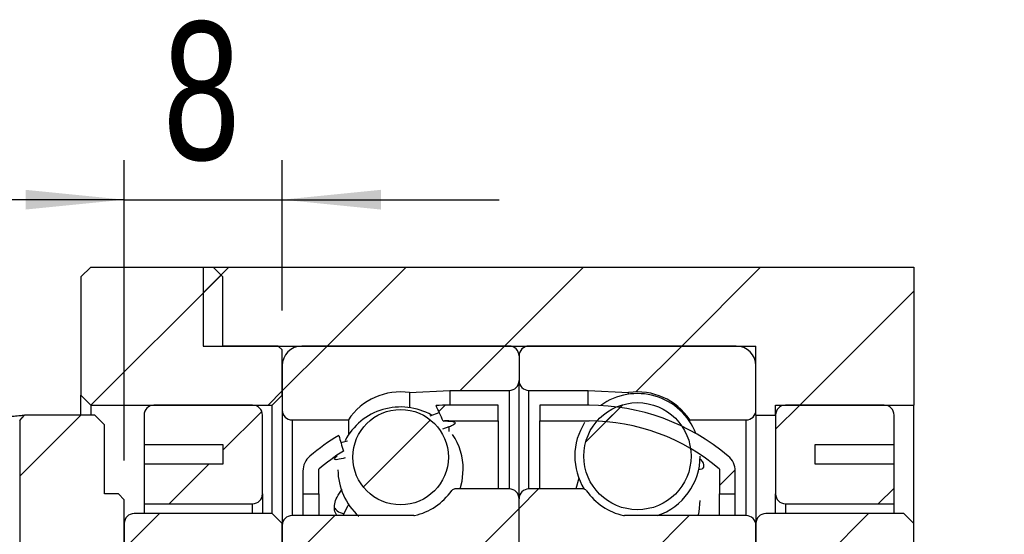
# Model space of a CAD drawing. Header units: millimetres. Extents: x 26 to 279, y 10 to 201.
# Tile 7 of 9: x 233 to 258, y 56 to 69. Entities that reach past the tile are written whole.
import ezdxf

# ---------------------------------------------------------------- set-up
doc = ezdxf.new("R2010")
doc.units = ezdxf.units.MM
doc.layers.add('FORMAT', color=7, linetype='Continuous')
doc.styles.add('SLDTEXTSTYLE0', font='TXT', dxfattribs={"width": 0.75})
doc.dimstyles.new('SLDDIMSTYLE3', dxfattribs={"dimtxt": 3.5, "dimasz": 2.5, "dimexe": 0, "dimexo": 0.0625, "dimgap": 0.875, "dimtad": 1, "dimlfac": 2, "dimrnd": 1e-09, "dimzin": 12, "dimdsep": 46, "dimtxsty": 'SLDTEXTSTYLE0', "dimsah": 1, "dimcen": 0.09, "dimadec": 0, "dimazin": 3, "dimtfac": 1, "dimtofl": 0, "dimtmove": 0, "dimatfit": 3, "dimfxl": 1, "dimfrac": 2, "dimtolj": 1, "dimtzin": 12, "dimarcsym": 0})
doc.dimstyles.new('SLDDIMSTYLE5', dxfattribs={"dimtxt": 3.5, "dimasz": 2.5, "dimexe": 0, "dimexo": 0.0625, "dimgap": 0.875, "dimtad": 1, "dimlfac": 2, "dimrnd": 1e-09, "dimzin": 12, "dimdsep": 46, "dimtxsty": 'SLDTEXTSTYLE0', "dimsah": 1, "dimcen": 0.09, "dimadec": 0, "dimazin": 3, "dimtfac": 1, "dimtmove": 0, "dimatfit": 0, "dimfxl": 1, "dimfrac": 2, "dimtolj": 1, "dimtzin": 12, "dimarcsym": 0})

# ---------------------------------------------------------------- blocks, each defined once
blk = doc.blocks.new('_D_12')
at = {"layer": 'FORMAT', "color": 7}
for p, q in [((265.224, 55.26), (265.224, 65.797)), ((251.974, 55.26), (266.224, 55.26)), ((265.224, 55.26), (265.224, 45.26)), ((251.974, 45.26), (266.224, 45.26))]:
    blk.add_line(p, q, dxfattribs=at)
for points in [[(265.224, 55.26), (264.974, 52.76), (265.474, 52.76)], [(265.224, 45.26), (265.474, 47.76), (264.974, 47.76)]]:
    blk.add_solid(points, dxfattribs=at)
at = {"layer": 'FORMAT', "color": 7, "char_height": 3.5, "attachment_point": 1, "rotation": 90, "style": 'SLDTEXTSTYLE0'}
for s, insert in [('20', (260.659, 60.625)), ('%%c', (260.713, 55.346))]:
    blk.add_mtext(s, dxfattribs=dict(at, insert=insert))
blk = doc.blocks.new('_D_17')
at = {"layer": 'FORMAT', "color": 7}
for p, q in [((235.224, 57.86), (235.224, 65.47)), ((239.224, 61.66), (239.224, 65.47)), ((235.224, 64.47), (229.724, 64.47)), ((235.224, 64.47), (239.224, 64.47)), ((239.224, 64.47), (244.724, 64.47))]:
    blk.add_line(p, q, dxfattribs=at)
for points in [[(235.224, 64.47), (232.724, 64.72), (232.724, 64.22)], [(239.224, 64.47), (241.724, 64.22), (241.724, 64.72)]]:
    blk.add_solid(points, dxfattribs=at)
at = {"layer": 'FORMAT', "color": 7, "insert": (236.206, 68.982), "char_height": 3.5, "attachment_point": 1, "style": 'SLDTEXTSTYLE0'}
blk.add_mtext('8', dxfattribs=at)

msp = doc.modelspace()

# ---------------------------------------------------------------- hatches: boundary and pattern name
at = {"layer": 'FORMAT', "linetype": 'Continuous', "lineweight": 18}
h = msp.add_hatch(dxfattribs=at)
h.set_pattern_fill('ANSI31', color=256, style=0)
h.paths.add_polyline_path([(234.3743892, 62.75974621), (234.1243892, 62.50974621), (234.1243892, 59.50974621), (234.3743892, 59.25974621), (238.9743892, 59.25974621), (239.2243892, 59.50974621), (239.2243892, 60.65974621), (239.1243892, 60.75974621), (237.7243892, 60.75974621), (237.7243892, 62.50974621), (237.4743892, 62.75974621)], flags=0)
h = msp.add_hatch(dxfattribs=at)
h.set_pattern_fill('ANSI31', color=256, style=0)
h.paths.add_polyline_path([(255.2243892, 62.75974621), (237.2243892, 62.75974621), (237.2243892, 60.75974621), (251.2243892, 60.75974621), (251.2243892, 59.00974621), (251.7243892, 59.00974621), (251.7243892, 59.25974621), (255.2243892, 59.25974621)], flags=0)
h = msp.add_hatch(dxfattribs=at)
h.set_pattern_fill('ANSI31', color=256, style=0)
edge = h.paths.add_edge_path(flags=0)
edge.add_line((245.2243892, 59.88474621), (245.2243892, 60.50974621))
edge.add_arc((244.9743892, 60.50974621), 0.25, 0, 90)
edge.add_line((244.9743892, 60.75974621), (239.7243892, 60.75974621))
edge.add_arc((239.7243892, 60.25974621), 0.5, 90, 180)
edge.add_line((239.2243892, 60.25974621), (239.2243892, 59.13474621))
edge.add_arc((239.4743892, 59.13474621), 0.25, 180, 270)
edge.add_line((239.4743892, 58.88474621), (240.899802, 58.88474621))
edge.add_arc((242.2243892, 58.00974621), 1.5875, 81.816129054, 146.551920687, ccw=False)
edge.add_line((242.45037031, 59.58107966), (243.4743892, 59.63474621))
edge.add_line((243.4743892, 59.63474621), (244.9743892, 59.63474621))
edge.add_arc((244.9743892, 59.88474621), 0.25, 270, 360)
h = msp.add_hatch(dxfattribs=at)
h.set_pattern_fill('ANSI31', color=256, style=0)
edge = h.paths.add_edge_path(flags=0)
edge.add_line((250.7243892, 60.75974621), (245.4743892, 60.75974621))
edge.add_arc((245.4743892, 60.50974621), 0.25, 90, 180)
edge.add_line((245.2243892, 60.50974621), (245.2243892, 59.88474621))
edge.add_arc((245.4743892, 59.88474621), 0.25, 180, 270)
edge.add_line((245.4743892, 59.63474621), (246.9743892, 59.63474621))
edge.add_line((246.9743892, 59.63474621), (247.9984081, 59.58107966))
edge.add_arc((248.2243892, 58.00974621), 1.5875, 33.448079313, 98.183870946, ccw=False)
edge.add_line((249.5489764, 58.88474621), (250.9743892, 58.88474621))
edge.add_arc((250.9743892, 59.13474621), 0.25, 270, 360)
edge.add_line((251.2243892, 59.13474621), (251.2243892, 60.25974621))
edge.add_arc((250.7243892, 60.25974621), 0.5, 0, 90)
h = msp.add_hatch(dxfattribs=at)
h.set_pattern_fill('ANSI31', color=256, style=0)
edge = h.paths.add_edge_path(flags=0)
edge.add_line((235.7243892, 58.25974621), (237.7243892, 58.25974621))
edge.add_line((237.7243892, 58.25974621), (237.7243892, 57.75974621))
edge.add_line((237.7243892, 57.75974621), (235.7243892, 57.75974621))
edge.add_line((235.7243892, 57.75974621), (235.7243892, 56.75974621))
edge.add_line((235.7243892, 56.75974621), (238.4743892, 56.75974621))
edge.add_arc((238.4743892, 57.00974621), 0.25, 270, 360)
edge.add_line((238.7243892, 57.00974621), (238.7243892, 59.00974621))
edge.add_arc((238.4743892, 59.00974621), 0.25, 0, 90)
edge.add_line((238.4743892, 59.25974621), (235.9743892, 59.25974621))
edge.add_arc((235.9743892, 59.00974621), 0.25, 90, 180)
edge.add_line((235.7243892, 59.00974621), (235.7243892, 58.25974621))
h = msp.add_hatch(dxfattribs=at)
h.set_pattern_fill('ANSI31', color=256, style=0)
edge = h.paths.add_edge_path(flags=0)
edge.add_arc((242.2243892, 57.94127366), 1.20976038, 0, 360)
h = msp.add_hatch(dxfattribs=at)
h.set_pattern_fill('ANSI31', color=256, style=0)
edge = h.paths.add_edge_path(flags=0)
edge.add_arc((243.4493892, 53.80234825), 5.05739796, 90, 91.675552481, ccw=False)
edge.add_line((243.4493892, 58.85974621), (244.6993892, 58.85974621))
edge.add_line((244.6993892, 58.85974621), (244.6993892, 59.25974621))
edge.add_line((244.6993892, 59.25974621), (243.4493892, 59.25974621))
edge.add_arc((243.4493892, 53.80234825), 5.45739796, 90, 93.442781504)
edge.add_ellipse((245.12199547, 50.25974621), major_axis=(-5.51160755, 14.65456642), ratio=0.10155357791, start_angle=351.34371723, end_angle=351.932751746, ccw=False)
h = msp.add_hatch(dxfattribs=at)
h.set_pattern_fill('ANSI31', color=256, style=0)
edge = h.paths.add_edge_path(flags=0)
edge.add_line((245.7493892, 59.25974621), (245.7493892, 58.85974621))
edge.add_line((245.7493892, 58.85974621), (246.9993892, 58.85974621))
edge.add_arc((246.9993892, 53.80234825), 5.05739796, 49.268927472, 90, ccw=False)
edge.add_line((250.2993892, 57.63474621), (250.2993892, 57.00974621))
edge.add_line((250.2993892, 57.00974621), (250.6993892, 57.00974621))
edge.add_line((250.6993892, 57.00974621), (250.6993892, 57.58861218))
edge.add_arc((250.1993892, 57.58861218), 0.5, 0, 49.796831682)
edge.add_arc((246.9993892, 53.80234825), 5.45739796, 49.796831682, 90)
edge.add_line((246.9993892, 59.25974621), (245.7493892, 59.25974621))
h = msp.add_hatch(dxfattribs=at)
h.set_pattern_fill('ANSI31', color=256, style=0)
edge = h.paths.add_edge_path(flags=0)
edge.add_arc((248.2243892, 57.96602652), 1.35809148, 0, 360)
h = msp.add_hatch(dxfattribs=at)
h.set_pattern_fill('ANSI31', color=256, style=0)
edge = h.paths.add_edge_path(flags=0)
edge.add_line((254.7243892, 57.75974621), (252.7243892, 57.75974621))
edge.add_line((252.7243892, 57.75974621), (252.7243892, 58.25974621))
edge.add_line((252.7243892, 58.25974621), (254.7243892, 58.25974621))
edge.add_line((254.7243892, 58.25974621), (254.7243892, 59.00974621))
edge.add_arc((254.4743892, 59.00974621), 0.25, 360, 450)
edge.add_line((254.4743892, 59.25974621), (251.9743892, 59.25974621))
edge.add_arc((251.9743892, 59.00974621), 0.25, 90, 180)
edge.add_line((251.7243892, 59.00974621), (251.7243892, 57.00974621))
edge.add_arc((251.9743892, 57.00974621), 0.25, 180, 270)
edge.add_line((251.9743892, 56.75974621), (254.7243892, 56.75974621))
edge.add_line((254.7243892, 56.75974621), (254.7243892, 57.75974621))
h = msp.add_hatch(dxfattribs=at)
h.set_pattern_fill('ANSI31', color=256, style=0)
h.paths.add_polyline_path([(234.6243892, 55.00974621), (235.2243892, 55.60974621), (235.2243892, 56.85974621), (235.0743892, 57.00974621), (234.7243892, 57.00974621), (234.7243892, 58.75974621), (234.4743892, 59.00974621), (232.69469356, 59.00974621), (232.5743892, 58.87318952), (232.5743892, 55.00974621)], flags=0)
h = msp.add_hatch(dxfattribs=at)
h.set_pattern_fill('ANSI31', color=256, style=0)
edge = h.paths.add_edge_path(flags=0)
edge.add_ellipse((245.12199547, 50.25974621), major_axis=(-5.51160755, 14.65456642), ratio=0.10155357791, start_angle=7.861481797, end_angle=8.411245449, ccw=False)
edge.add_arc((243.4493892, 53.80234825), 5.45739796, 120.768643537, 130.203168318)
edge.add_arc((240.2493892, 57.58861218), 0.5, 130.203168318, 180)
edge.add_line((239.7493892, 57.58861218), (239.7493892, 57.00974621))
edge.add_line((239.7493892, 57.00974621), (240.1493892, 57.00974621))
edge.add_line((240.1493892, 57.00974621), (240.1493892, 57.63474621))
edge.add_arc((243.4493892, 53.80234825), 5.05739796, 121.925644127, 130.731072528, ccw=False)
h = msp.add_hatch(dxfattribs=at)
h.set_pattern_fill('ANSI31', color=256, style=0)
edge = h.paths.add_edge_path(flags=0)
edge.add_line((239.2243892, 56.20974621), (239.2243892, 55.50974621))
edge.add_arc((239.4743892, 55.50974621), 0.25, 180, 270)
edge.add_line((239.4743892, 55.25974621), (244.7243892, 55.25974621))
edge.add_arc((244.7243892, 55.75974621), 0.5, 270, 360)
edge.add_line((245.2243892, 55.75974621), (245.2243892, 56.88474621))
edge.add_arc((244.9743892, 56.88474621), 0.25, 0, 90)
edge.add_line((244.9743892, 57.13474621), (243.60171678, 57.13474621))
edge.add_arc((243.60171678, 57.03474621), 0.1, 90, 144.705605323)
edge.add_arc((242.2243892, 58.00974621), 1.5875, 282.89262666, 324.705605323, ccw=False)
edge.add_arc((242.55628715, 56.55974621), 0.1, 270, 282.89262666, ccw=False)
edge.add_line((242.55628715, 56.45974621), (239.4743892, 56.45974621))
edge.add_arc((239.4743892, 56.20974621), 0.25, 90, 180)
h = msp.add_hatch(dxfattribs=at)
h.set_pattern_fill('ANSI31', color=256, style=0)
edge = h.paths.add_edge_path(flags=0)
edge.add_line((245.7243892, 55.25974621), (250.9743892, 55.25974621))
edge.add_arc((250.9743892, 55.50974621), 0.25, 270, 360)
edge.add_line((251.2243892, 55.50974621), (251.2243892, 56.20974621))
edge.add_arc((250.9743892, 56.20974621), 0.25, 0, 90)
edge.add_line((250.9743892, 56.45974621), (247.89249125, 56.45974621))
edge.add_arc((247.89249125, 56.55974621), 0.1, 257.10737334, 270, ccw=False)
edge.add_arc((248.2243892, 58.00974621), 1.5875, 215.294394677, 257.10737334, ccw=False)
edge.add_arc((246.84706163, 57.03474621), 0.1, 35.294394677, 90)
edge.add_line((246.84706163, 57.13474621), (245.4743892, 57.13474621))
edge.add_arc((245.4743892, 56.88474621), 0.25, 90, 180)
edge.add_line((245.2243892, 56.88474621), (245.2243892, 55.75974621))
edge.add_arc((245.7243892, 55.75974621), 0.5, 180, 270)
h = msp.add_hatch(dxfattribs=at)
h.set_pattern_fill('ANSI31', color=256, style=0)
edge = h.paths.add_edge_path(flags=0)
edge.add_line((238.9743892, 55.25974621), (239.2243892, 55.50974621))
edge.add_line((239.2243892, 55.50974621), (239.2243892, 56.25974621))
edge.add_line((239.2243892, 56.25974621), (238.9743892, 56.50974621))
edge.add_line((238.9743892, 56.50974621), (235.4743892, 56.50974621))
edge.add_arc((235.4743892, 56.25974621), 0.25, 90, 180)
edge.add_line((235.2243892, 56.25974621), (235.2243892, 55.50974621))
edge.add_arc((235.4743892, 55.50974621), 0.25, 180, 270)
edge.add_line((235.4743892, 55.25974621), (238.9743892, 55.25974621))
h = msp.add_hatch(dxfattribs=at)
h.set_pattern_fill('ANSI31', color=256, style=0)
edge = h.paths.add_edge_path(flags=0)
edge.add_line((254.9743892, 55.25974621), (255.2243892, 55.50974621))
edge.add_line((255.2243892, 55.50974621), (255.2243892, 56.25974621))
edge.add_line((255.2243892, 56.25974621), (254.9743892, 56.50974621))
edge.add_line((254.9743892, 56.50974621), (251.4743892, 56.50974621))
edge.add_arc((251.4743892, 56.25974621), 0.25, 90, 180)
edge.add_line((251.2243892, 56.25974621), (251.2243892, 55.50974621))
edge.add_arc((251.4743892, 55.50974621), 0.25, 180, 270)
edge.add_line((251.4743892, 55.25974621), (254.9743892, 55.25974621))

# ---------------------------------------------------------------- linework, layer by layer
at = {"color": 7, "linetype": 'Continuous', "lineweight": 25}
for p, q in [((234.12438829, 62.50974589), (234.37438879, 62.7597464)), ((234.37438879, 62.7597464), (237.47438911, 62.7597464)), ((237.22438954, 62.7597464), (237.22438954, 60.75974607)), ((237.22438954, 62.7597464), (255.22438923, 62.7597464)), ((237.47438911, 62.7597464), (237.72438962, 62.50974589)), ((255.22438923, 62.7597464), (255.22438923, 59.25974583)), ((234.12438829, 62.50974589), (234.12438829, 59.50974633)), ((237.72438962, 60.75974607), (237.72438962, 62.50974589)), ((237.22438954, 60.75974607), (251.22438916, 60.75974607)), ((239.1243891, 60.75974607), (237.72438962, 60.75974607)), ((239.1243891, 60.75974607), (239.22438894, 60.65974624)), ((239.22438894, 59.50974633), (239.22438894, 60.65974624)), ((244.97438941, 60.75974607), (239.72438902, 60.75974607)), ((250.72438919, 60.75974607), (245.47438903, 60.75974607)), ((251.22438916, 59.00974625), (251.22438916, 60.75974607)), ((245.22438899, 60.5097465), (245.22438899, 59.88474616)), ((239.22438894, 60.25974599), (239.22438894, 59.1347465)), ((251.22438916, 59.1347465), (251.22438916, 60.25974599)), ((245.22438899, 56.88474614), (245.22438899, 59.88474616)), ((242.45037019, 59.58108005), (243.47438917, 59.63474659)), ((243.47438917, 59.63474659), (244.97438941, 59.63474659)), ((243.47438917, 59.63474659), (243.47438917, 59.26590839)), ((245.47438903, 59.63474659), (246.97438927, 59.63474659)), ((246.97438927, 59.63474659), (247.99840825, 59.58108005)), ((246.97438927, 59.25974583), (246.97438927, 59.63474659)), ((234.37438879, 59.25974583), (234.12438829, 59.50974633)), ((234.12438829, 59.00974625), (234.12438829, 59.50974633)), ((239.22438894, 59.50974633), (238.97438936, 59.25974583)), ((242.45037019, 59.58108005), (242.45037019, 59.19789763)), ((247.99840825, 59.53736005), (247.99840825, 59.58108005)), ((234.37438879, 59.25974583), (238.97438936, 59.25974583)), ((234.37438879, 59.25974583), (234.37438879, 59.00974625)), ((238.47438928, 59.25974583), (235.9743898, 59.25974583)), ((238.97438936, 56.50974631), (238.97438936, 59.25974583)), ((239.22438894, 59.1347465), (239.22438894, 56.25974627)), ((244.69938941, 59.25974583), (243.44938874, 59.25974583)), ((244.69938941, 58.85974651), (244.69938941, 59.25974583)), ((246.99938923, 59.25974583), (245.74938903, 59.25974583)), ((245.74938903, 59.25974583), (245.74938903, 58.85974651)), ((251.72438918, 59.25974583), (255.22438923, 59.25974583)), ((251.72438918, 59.00974625), (251.72438918, 59.25974583)), ((254.47438911, 59.25974583), (251.97438919, 59.25974583)), ((255.22438923, 56.25974627), (255.22438923, 59.25974583)), ((232.57438999, 58.87318922), (232.69469265, 59.00974625)), ((232.57438999, 58.87318922), (232.57438999, 55.00974606)), ((234.47438862, 59.00974625), (232.69469265, 59.00974625)), ((234.47438862, 59.00974625), (234.72438913, 58.75974668)), ((235.72438929, 59.00974625), (235.72438929, 58.25974659)), ((238.72438885, 57.00974639), (238.72438885, 59.00974625)), ((239.47438944, 58.884746), (240.89980193, 58.884746)), ((240.89980193, 58.884746), (240.89980193, 58.5015645)), ((242.97147684, 58.98973213), (243.20414171, 59.06998326)), ((249.54897651, 58.884746), (250.97438923, 58.884746)), ((249.54897651, 58.84102692), (249.54897651, 58.884746)), ((251.22438916, 59.00974625), (251.72438918, 59.00974625)), ((251.22438916, 59.00974625), (251.22438916, 56.25974627)), ((251.72438918, 59.00974625), (251.72438918, 57.00974639)), ((254.72438915, 58.25974659), (254.72438915, 59.00974625)), ((234.72438913, 57.00974639), (234.72438913, 58.75974668)), ((243.44938874, 58.70789436), (243.28246035, 58.65221897)), ((243.44938874, 58.85974651), (244.69938941, 58.85974651)), ((243.44938874, 58.85974651), (243.44938874, 58.85611342)), ((244.69938941, 58.85974651), (244.69938941, 57.13474618)), ((245.74938903, 58.85974651), (246.99938923, 58.85974651)), ((245.74938903, 57.13474618), (245.74938903, 58.85974651)), ((235.72438929, 58.25974659), (237.72438962, 58.25974659)), ((235.72438929, 58.25974659), (235.72438929, 57.75974605)), ((237.72438962, 58.25974659), (237.72438962, 57.75974605)), ((240.71064752, 58.31204967), (240.87616123, 58.3594009)), ((252.72438923, 58.25974659), (254.72438915, 58.25974659)), ((252.72438923, 57.75974605), (252.72438923, 58.25974659)), ((254.72438915, 57.75974605), (254.72438915, 58.25974659)), ((235.72438929, 57.75974605), (235.72438929, 56.75974635)), ((237.72438962, 57.75974605), (235.72438929, 57.75974605)), ((240.14938876, 57.00974639), (240.14938876, 57.63474626)), ((250.29938921, 57.63474626), (250.29938921, 57.00974639)), ((254.72438915, 57.75974605), (252.72438923, 57.75974605)), ((254.72438915, 56.75974635), (254.72438915, 57.75974605)), ((239.74938944, 57.58861226), (239.74938944, 57.00974639)), ((250.69938923, 57.00974639), (250.69938923, 57.58861226)), ((244.97438941, 57.13474618), (243.60171679, 57.13474618)), ((246.84706165, 57.13474618), (245.47438903, 57.13474618)), ((235.07438947, 57.00974639), (234.72438913, 57.00974639)), ((235.07438947, 57.00974639), (235.22438828, 56.85974618)), ((238.72438885, 57.00974639), (238.72438885, 56.50974631)), ((239.74938944, 57.00974639), (240.14938876, 57.00974639)), ((239.74938944, 57.00974639), (239.74938944, 56.45974639)), ((240.14938876, 57.00974639), (240.14938876, 56.45974639)), ((245.22438899, 55.75974618), (245.22438899, 56.88474614)), ((250.29938921, 57.00974639), (250.69938923, 57.00974639)), ((250.29938921, 56.45974639), (250.29938921, 57.00974639)), ((250.69938923, 56.45974639), (250.69938923, 57.00974639)), ((251.72438918, 56.50974631), (251.72438918, 57.00974639)), ((235.22438828, 55.60974644), (235.22438828, 56.85974618)), ((235.72438929, 56.75974635), (238.47438928, 56.75974635)), ((235.72438929, 56.75974635), (235.72438929, 56.50974631)), ((240.89980193, 56.75156468), (240.89980193, 56.72776659)), ((251.97438919, 56.75974635), (254.72438915, 56.75974635)), ((254.72438915, 56.50974631), (254.72438915, 56.75974635)), ((238.97438936, 56.50974631), (235.47438879, 56.50974631)), ((238.97438936, 56.50974631), (239.22438894, 56.25974627)), ((242.55628672, 56.45974639), (239.47438944, 56.45974639)), ((250.97438923, 56.45974639), (247.89249126, 56.45974639)), ((249.75499881, 56.4872842), (249.77304621, 56.45974639)), ((254.97438919, 56.50974631), (251.4743892, 56.50974631)), ((254.97438919, 56.50974631), (255.22438923, 56.25974627)), ((235.22438828, 56.25974627), (235.22438828, 55.50974614)), ((239.22438894, 55.50974614), (239.22438894, 56.25974627)), ((239.22438894, 56.20974635), (239.22438894, 55.50974614)), ((251.22438916, 56.25974627), (251.22438916, 55.50974614)), ((251.22438916, 55.50974614), (251.22438916, 56.20974635)), ((255.22438923, 55.50974614), (255.22438923, 56.25974627))]:
    msp.add_line(p, q, dxfattribs=at)
at = {"color": 8, "linetype": 'Continuous', "lineweight": 25}
for p, q in [((244.97438941, 59.63474659), (244.97438941, 57.13474618)), ((245.47438903, 57.13474618), (245.47438903, 59.63474659)), ((239.47438944, 58.884746), (239.47438944, 56.45974639)), ((250.97438923, 56.45974639), (250.97438923, 58.884746)), ((243.44938874, 58.70789436), (243.44938874, 58.59451422)), ((246.99938923, 58.85303819), (246.99938923, 58.85974651)), ((238.47438928, 56.50974631), (238.47438928, 56.75974635)), ((251.97438919, 56.75974635), (251.97438919, 56.50974631))]:
    msp.add_line(p, q, dxfattribs=at)
at = {"color": 7, "linetype": 'Continuous', "lineweight": 25, "flags": 128}
for points in [[(243.73378299, 57.13474618), (243.78485858, 57.33486225), (243.81188929, 57.62656459)], [(246.73890902, 57.40611169), (246.66391939, 57.13789917), (246.66333312, 57.13474618)], [(240.90773959, 56.73966564), (240.87466925, 56.68847782), (240.75751074, 56.45974639)], [(249.76969647, 56.48262899), (249.7848591, 56.55449449), (249.81188911, 56.84619683)]]:
    msp.add_lwpolyline(points, dxfattribs=at)
at = {"color": 7, "linetype": 'Continuous', "lineweight": 25}
for centre, radius in [((242.2243892, 57.94127366), 1.20976038), ((248.2243892, 57.96602652), 1.35809148)]:
    msp.add_circle(centre, radius, dxfattribs=at)
for centre, radius, start, end in [((239.7243892, 60.25974621), 0.5, 90, 180), ((244.9743892, 60.50974621), 0.25, 0, 90), ((245.4743892, 60.50974621), 0.25, 90, 180), ((250.7243892, 60.25974621), 0.5, 0, 90), ((244.9743892, 59.88474621), 0.25, 270, 0), ((245.4743892, 59.88474621), 0.25, 180, 270), ((242.2243892, 58.00974621), 1.5875, 81.816129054, 146.551920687), ((248.2243892, 57.96602652), 1.5875, 21.302277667, 125.908794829), ((248.2243892, 58.00974621), 1.5875, 33.448079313, 98.183870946), ((235.9743892, 59.00974621), 0.25, 90, 180), ((238.4743892, 59.00974621), 0.25, 0, 90), ((239.4743892, 59.13474621), 0.25, 180, 270), ((242.2243892, 57.62656457), 1.5875, 60.390705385, 152.512090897), ((243.4493892, 53.80234825), 5.45739796, 90, 93.442781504), ((246.9993892, 53.80234825), 5.45739796, 49.796831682, 90), ((250.9743892, 59.13474621), 0.25, 270, 0), ((251.9743892, 59.00974621), 0.25, 90, 180), ((254.4743892, 59.00974621), 0.25, 360, 90), ((243.4493892, 53.80234825), 5.05739796, 90, 91.675552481), ((248.2243892, 57.96602652), 1.5875, 147.440968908, 211.73666056), ((246.9993892, 53.80234825), 5.05739796, 49.268927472, 90), ((243.4493892, 53.80234825), 5.45739796, 120.768643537, 130.203168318), ((242.2243892, 57.62656457), 1.5875, 0, 34.079481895), ((240.2493892, 57.58861218), 0.5, 130.203168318, 180), ((243.4493892, 53.80234825), 5.05739796, 121.925644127, 130.731072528), ((248.2243892, 57.96602652), 1.5875, 288.406900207, 0), ((250.1993892, 57.58861218), 0.5, 0, 49.796831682), ((242.2243892, 57.62656457), 1.5875, 180.158215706, 228.046095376), ((243.60171678, 57.03474621), 0.1, 90, 144.705605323), ((244.9743892, 56.88474621), 0.25, 0, 90), ((245.4743892, 56.88474621), 0.25, 90, 180), ((246.84706163, 57.03474621), 0.1, 35.294394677, 90), ((238.4743892, 57.00974621), 0.25, 270, 0), ((242.2243892, 58.00974621), 1.5875, 282.89262666, 324.705605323), ((248.2243892, 58.00974621), 1.5875, 215.294394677, 257.10737334), ((251.9743892, 57.00974621), 0.25, 180, 270), ((235.4743892, 56.25974621), 0.25, 90, 180), ((239.4743892, 56.20974621), 0.25, 90, 180), ((242.55628715, 56.55974621), 0.1, 270, 282.89262666), ((247.89249125, 56.55974621), 0.1, 257.10737334, 270), ((250.9743892, 56.20974621), 0.25, 0, 90), ((251.4743892, 56.25974621), 0.25, 90, 180)]:
    msp.add_arc(centre, radius, start, end, dxfattribs=at)
for start_param, end_param in [(5.3006633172, 5.3340954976), (0.9366472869, 0.9689934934)]:
    msp.add_ellipse((245.12199547, 50.25974621), major_axis=(-5.51160755, 14.65456642), ratio=0.1015535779, start_param=start_param, end_param=end_param, dxfattribs=at)
for points, knots in [([(230.75408612, 59.00974621), (230.75408583, 59.0097462), (230.75401674, 59.00974265), (230.77341516, 59.00710651), (230.87183504, 58.99637986), (231.0313689, 58.98203844), (231.2321074, 58.96710879), (231.46992736, 58.95634389), (231.70236009, 58.9531267), (231.9152087, 58.95550734), (232.0983844, 58.9618841), (232.2680552, 58.97107999), (232.40676617, 58.98139213), (232.51529766, 58.99078843), (232.59628633, 58.99857824), (232.65345748, 59.00470263), (232.68870571, 59.00891995), (232.69267202, 59.00946726), (232.69469356, 59.00974621)], [0, 0, 0, 0, 0.0003532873, 0.0851309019, 0.1668113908, 0.2513651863, 0.3356430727, 0.4164641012, 0.5000237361, 0.561531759, 0.6240423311, 0.6864884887, 0.7485402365, 0.7999969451, 0.8495980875, 0.8986041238, 0.9483207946, 1, 1, 1, 1]), ([(243.4493892, 58.85611342), (243.49990717, 58.85303553), (243.53917582, 58.84772908), (243.59114207, 58.83207313), (243.60423358, 58.8215981), (243.6039361, 58.79606661), (243.59095561, 58.78102369), (243.53869296, 58.74663848), (243.49984061, 58.72768146), (243.4493892, 58.70789394)], [0, 0, 0, 0, 0.25, 0.25, 0.5, 0.5, 0.75, 0.75, 1, 1, 1, 1]), ([(240.82143579, 57.92454218), (240.75075493, 57.9068669), (240.59249843, 57.86729145), (240.5199124, 57.88396088), (240.58741601, 57.94964387), (240.61770152, 57.97911256)], [0, 0, 0, 0, 0.30795140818, 0.68951224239, 1, 1, 1, 1]), ([(249.80577218, 57.89191329), (249.80984234, 57.88825044), (249.8937637, 57.81272716), (249.9065449, 57.71175541), (249.88340565, 57.62683856), (249.78061221, 57.625157), (249.76136277, 57.62484211)], [0, 0, 0, 0, 0.0223789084, 0.4614241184, 0.8991444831, 1, 1, 1, 1]), ([(240.60875896, 56.46020786), (240.58533052, 56.50621745), (240.52102626, 56.63250034), (240.56851933, 56.87523567), (240.69572622, 57.05908875), (240.7427055, 57.12698826)], [0, 0, 0, 0, 0.2655079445, 0.7287418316, 1, 1, 1, 1]), ([(240.55973507, 56.64630148), (240.59521113, 56.60199892), (240.64644912, 56.53801286), (240.75713014, 56.5171361), (240.79117805, 56.51071395)], [0, 0, 0, 0, 0.6923781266, 1, 1, 1, 1])]:
    msp.add_open_spline(points, degree=3, knots=knots, dxfattribs=at)
msp.add_open_spline([(243.3015122, 58.85758381), (243.35778284, 58.85922985), (243.40722416, 58.8586824), (243.4493892, 58.85611342)], degree=3, dxfattribs=at)

# ---------------------------------------------------------------- dimensions: what is measured, and where the dimension line sits
at = {"layer": 'FORMAT', "color": 7}
dim = msp.add_linear_dim(base=(239.2243892, 64.46988766), p1=(235.2243892, 56.85974621), p2=(239.2243892, 60.65974621), dimstyle='SLDDIMSTYLE5', dxfattribs=at)
dim.commit()
dim.dimension.update_dxf_attribs({"geometry": '_D_17', "text_midpoint": (237.49895941, 64.46988766), "dimtype": 160})
dim = msp.add_linear_dim(base=(265.2243892, 45.25974621), p1=(250.9743892, 55.25974621), p2=(250.9743892, 45.25974621), angle=90, text='%%c<>', dimstyle='SLDDIMSTYLE3', dxfattribs=at)
dim.commit()
dim.dimension.update_dxf_attribs({"geometry": '_D_12', "text_midpoint": (265.2243892, 60.57147776), "dimtype": 160})

doc.saveas('drawing.dxf')
